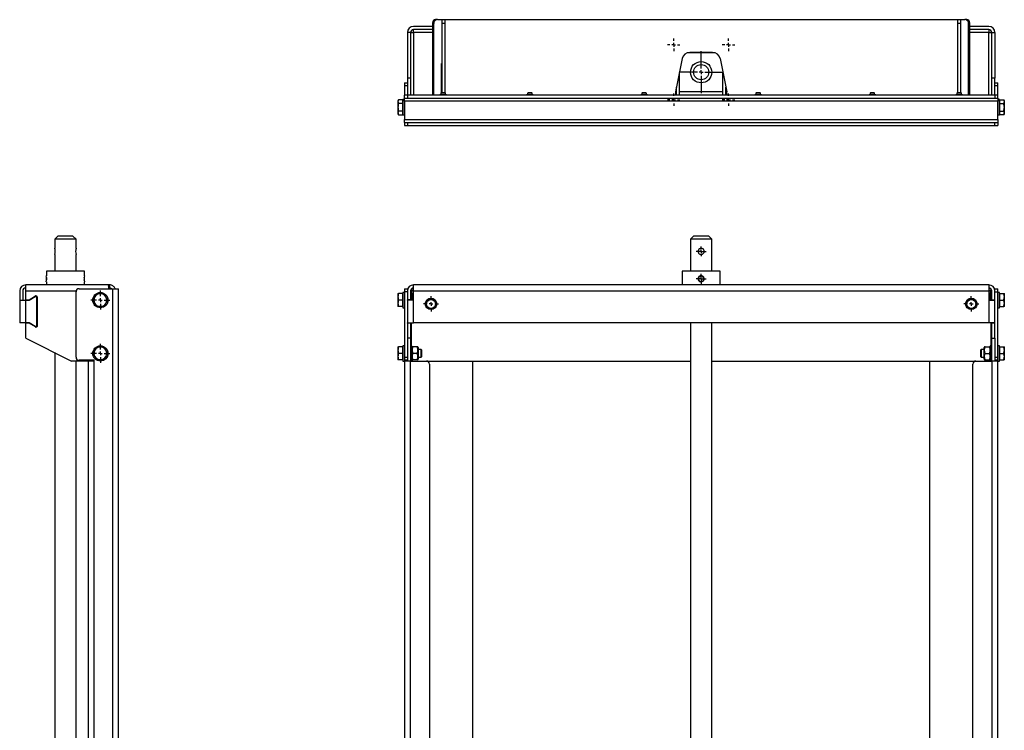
# Model space of a CAD drawing. Header units: millimetres. Extents: x 450 to 3054, y 257 to 2242.
# Tile 4 of 6: x 459 to 1753, y 1308 to 2242. Entities that reach past the tile are written whole.
import ezdxf

# ---------------------------------------------------------------- set-up
doc = ezdxf.new("R2010")
doc.units = ezdxf.units.MM
doc.layers.add('FOND_DE_PLAN', color=7, linetype='Continuous')

# ---------------------------------------------------------------- blocks, each defined once
blk = doc.blocks.new('SW_CENTERMARKSYMBOL_5')
at = {"layer": 'FOND_DE_PLAN', "color": 0}
for p, q in [((-5, 0), (-10, 0)), ((0, 0), (-2.5, 0)), ((0, 5), (0, 10)), ((0, 0), (0, 2.5)), ((0, 0), (0, -2.5)), ((0, 0), (2.5, 0)), ((5, 0), (10, 0)), ((0, -5), (0, -10))]:
    blk.add_line(p, q, dxfattribs=at)
blk = doc.blocks.new('SW_CENTERMARKSYMBOL_7')
at = {"layer": 'FOND_DE_PLAN', "color": 0}
for p, q in [((-5, 0), (-6.5, 0)), ((0, 0), (-2.5, 0)), ((0, 5), (0, 6.5)), ((0, 0), (0, 2.5)), ((0, 0), (0, -2.5)), ((0, 0), (2.5, 0)), ((5, 0), (6.5, 0)), ((0, -5), (0, -6.5))]:
    blk.add_line(p, q, dxfattribs=at)
blk = doc.blocks.new('SW_CENTERMARKSYMBOL_8')
at = {"layer": 'FOND_DE_PLAN', "color": 0}
for p, q in [((-5, 0), (-6.5, 0)), ((0, 0), (-2.5, 0)), ((0, 5), (0, 6.5)), ((0, 0), (0, 2.5)), ((0, 0), (0, -2.5)), ((0, 0), (2.5, 0)), ((5, 0), (6.5, 0)), ((0, -5), (0, -6.5))]:
    blk.add_line(p, q, dxfattribs=at)
blk = doc.blocks.new('SW_CENTERMARKSYMBOL_11')
at = {"layer": 'FOND_DE_PLAN', "color": 0}
for p, q in [((-5, 0), (-10, 0)), ((0, 0), (-2.5, 0)), ((0, 5), (0, 10)), ((0, 0), (0, 2.5)), ((0, 0), (0, -2.5)), ((0, 0), (2.5, 0)), ((5, 0), (10, 0)), ((0, -5), (0, -10))]:
    blk.add_line(p, q, dxfattribs=at)
blk = doc.blocks.new('SW_CENTERMARKSYMBOL_23')
at = {"layer": 'FOND_DE_PLAN', "color": 0}
for p, q in [((-5, 0), (-12.5, 0)), ((0, 0), (-2.5, 0)), ((0, 5), (0, 12.5)), ((0, 0), (0, 2.5)), ((0, 0), (0, -2.5)), ((0, 0), (2.5, 0)), ((5, 0), (12.5, 0)), ((0, -5), (0, -12.5))]:
    blk.add_line(p, q, dxfattribs=at)
blk = doc.blocks.new('SW_CENTERMARKSYMBOL_25')
at = {"layer": 'FOND_DE_PLAN', "color": 0}
for p, q in [((-5, 0), (-12.5, 0)), ((0, 0), (-2.5, 0)), ((0, 5), (0, 12.5)), ((0, 0), (0, 2.5)), ((0, 0), (0, -2.5)), ((0, 0), (2.5, 0)), ((5, 0), (12.5, 0)), ((0, -5), (0, -12.5))]:
    blk.add_line(p, q, dxfattribs=at)
blk = doc.blocks.new('SW_CENTERMARKSYMBOL_78')
at = {"layer": 'FOND_DE_PLAN', "color": 0}
for p, q in [((0, 5), (0, 27.5)), ((-5, 0), (-27.5, 0)), ((0, 0), (-2.5, 0)), ((0, 0), (0, 2.5)), ((0, 0), (0, -2.5)), ((0, 0), (2.5, 0)), ((5, 0), (27.5, 0)), ((0, -5), (0, -27.5))]:
    blk.add_line(p, q, dxfattribs=at)
blk = doc.blocks.new('SW_CENTERMARKSYMBOL_79')
at = {"layer": 'FOND_DE_PLAN', "color": 0}
for p, q in [((-5, 0), (-8.25, 0)), ((0, 0), (-2.5, 0)), ((0, 5), (0, 8.25)), ((0, 0), (0, 2.5)), ((0, 0), (0, -2.5)), ((0, 0), (2.5, 0)), ((5, 0), (8.25, 0)), ((0, -5), (0, -8.25))]:
    blk.add_line(p, q, dxfattribs=at)
blk = doc.blocks.new('SW_CENTERMARKSYMBOL_80')
at = {"layer": 'FOND_DE_PLAN', "color": 0}
for p, q in [((-5, 0), (-8.25, 0)), ((0, 0), (-2.5, 0)), ((0, 5), (0, 8.25)), ((0, 0), (0, 2.5)), ((0, 0), (0, -2.5)), ((0, 0), (2.5, 0)), ((5, 0), (8.25, 0)), ((0, -5), (0, -8.25))]:
    blk.add_line(p, q, dxfattribs=at)
blk = doc.blocks.new('SW_CENTERMARKSYMBOL_81')
at = {"layer": 'FOND_DE_PLAN', "color": 0}
for p, q in [((-5, 0), (-8.25, 0)), ((0, 0), (-2.5, 0)), ((0, 5), (0, 8.25)), ((0, 0), (0, 2.5)), ((0, 0), (0, -2.5)), ((0, 0), (2.5, 0)), ((5, 0), (8.25, 0)), ((0, -5), (0, -8.25))]:
    blk.add_line(p, q, dxfattribs=at)
blk = doc.blocks.new('SW_CENTERMARKSYMBOL_82')
at = {"layer": 'FOND_DE_PLAN', "color": 0}
for p, q in [((-5, 0), (-8.25, 0)), ((0, 0), (-2.5, 0)), ((0, 5), (0, 8.25)), ((0, 0), (0, 2.5)), ((0, 0), (0, -2.5)), ((0, 0), (2.5, 0)), ((5, 0), (8.25, 0)), ((0, -5), (0, -8.25))]:
    blk.add_line(p, q, dxfattribs=at)

msp = doc.modelspace()

# ---------------------------------------------------------------- linework, layer by layer
at = {"color": 7, "linetype": 'Continuous', "lineweight": 25}
for p, q in [((1007.8, 2242), (1005.3, 2242)), ((1007.8, 2242), (1013.3, 2242)), ((1013.3, 2242), (1017.3, 2242)), ((1013.3, 2242), (1013.3, 2237)), ((1017.3, 2242), (1691.3, 2242)), ((1017.3, 2242), (1017.3, 2237)), ((1691.3, 2242), (1695.3, 2242)), ((1691.3, 2242), (1691.3, 2237)), ((1695.3, 2242), (1700.8, 2242)), ((1695.3, 2242), (1695.3, 2237)), ((1703.3, 2242), (1700.8, 2242)), ((1001.3, 2233), (976.3, 2233)), ((1001.3, 2229), (976.3, 2229)), ((976.3, 2225), (976.3, 2229)), ((1001.3, 2238), (1001.3, 2143)), ((1002.8, 2143), (1002.8, 2237)), ((1017.3, 2237), (1013.3, 2237)), ((1013.3, 2237), (1013.3, 2146)), ((1017.3, 2237), (1017.3, 2146)), ((1695.3, 2237), (1691.3, 2237)), ((1691.3, 2237), (1691.3, 2146)), ((1695.3, 2237), (1695.3, 2146)), ((1705.8, 2143), (1705.8, 2237)), ((1707.3, 2143), (1707.3, 2238)), ((1732.3, 2233), (1707.3, 2233)), ((1732.3, 2229), (1707.3, 2229)), ((1732.3, 2229), (1732.3, 2225)), ((972.3, 2225), (968.3, 2225)), ((968.3, 2225), (968.3, 2165)), ((972.3, 2225), (972.3, 2165)), ((972.3, 2225), (976.3, 2225)), ((976.3, 2225), (976.3, 2143)), ((1001.3, 2225), (976.3, 2225)), ((1732.3, 2225), (1707.3, 2225)), ((1732.3, 2225), (1736.3, 2225)), ((1732.3, 2143), (1732.3, 2225)), ((1736.3, 2225), (1740.3, 2225)), ((1736.3, 2165), (1736.3, 2225)), ((1740.3, 2225), (1740.3, 2165)), ((1329.5, 2191), (1320.5, 2147)), ((1372.4, 2198.5), (1336.1, 2198.5)), ((1369.3, 2199), (1339.3, 2199)), ((1379.1, 2191), (1388, 2147)), ((1013.1, 2184.5), (1013.3, 2184.5)), ((1013.1, 2146), (1013.1, 2184.5)), ((1017.3, 2184.5), (1017.4, 2184.5)), ((1017.4, 2184.5), (1017.4, 2146)), ((1691.3, 2184.5), (1691.1, 2184.5)), ((1691.1, 2184.5), (1691.1, 2146)), ((1695.4, 2184.5), (1695.3, 2184.5)), ((1695.4, 2146), (1695.4, 2184.5)), ((972.3, 2165), (968.3, 2165)), ((968.3, 2165), (968.3, 2143)), ((972.3, 2165), (972.3, 2143)), ((1325.8, 2143), (1325.8, 2172.8)), ((1382.8, 2143), (1382.8, 2172.8)), ((1736.3, 2143), (1736.3, 2165)), ((1740.3, 2165), (1736.3, 2165)), ((1740.3, 2143), (1740.3, 2165)), ((964.3, 2159), (968.3, 2159)), ((964.3, 2159), (964.3, 2155)), ((968.3, 2155), (964.3, 2155)), ((964.3, 2155), (964.3, 2143)), ((1321.3, 2143.1), (1321.3, 2150.8)), ((1321.8, 2143), (1321.8, 2153.2)), ((1386.8, 2143), (1386.8, 2153.2)), ((1387.3, 2150.8), (1387.3, 2143.1)), ((1740.3, 2159), (1744.3, 2159)), ((1744.3, 2155), (1740.3, 2155)), ((1744.3, 2155), (1744.3, 2159)), ((1744.3, 2143), (1744.3, 2155)), ((956.6, 2136.8), (955.9, 2135.5)), ((955.9, 2135.5), (955.9, 2134.3)), ((961.7, 2136.8), (956.6, 2136.8)), ((961.7, 2136.8), (961.7, 2131.9)), ((964.3, 2137), (962.3, 2137)), ((962.3, 2137), (962.3, 2117)), ((968.3, 2143), (964.3, 2143)), ((964.3, 2139), (964.3, 2143)), ((964.3, 2139), (968.3, 2139)), ((964.3, 2135), (964.3, 2139)), ((1744.3, 2135), (964.3, 2135)), ((964.3, 2135), (964.3, 2111)), ((968.3, 2143), (968.3, 2139)), ((1740.3, 2143), (968.3, 2143)), ((968.3, 2139), (1740.3, 2139)), ((1010.9, 2143.1), (1010.7, 2143)), ((1015.3, 2143.1), (1010.9, 2143.1)), ((1012.8, 2146), (1012.3, 2145.5)), ((1012.3, 2145.5), (1012.3, 2143.1)), ((1015.3, 2145.5), (1012.3, 2145.5)), ((1015.3, 2146), (1012.8, 2146)), ((1017.8, 2146), (1015.3, 2146)), ((1018.3, 2145.5), (1015.3, 2145.5)), ((1019.7, 2143.1), (1015.3, 2143.1)), ((1018.3, 2145.5), (1017.8, 2146)), ((1018.3, 2143.1), (1018.3, 2145.5)), ((1019.8, 2143), (1019.7, 2143.1)), ((1124.9, 2143.1), (1124.7, 2143)), ((1129.3, 2143.1), (1124.9, 2143.1)), ((1126.8, 2146), (1126.3, 2145.5)), ((1126.3, 2145.5), (1126.3, 2143.1)), ((1129.3, 2145.5), (1126.3, 2145.5)), ((1129.3, 2146), (1126.8, 2146)), ((1131.8, 2146), (1129.3, 2146)), ((1132.3, 2145.5), (1129.3, 2145.5)), ((1133.7, 2143.1), (1129.3, 2143.1)), ((1132.3, 2145.5), (1131.8, 2146)), ((1132.3, 2143.1), (1132.3, 2145.5)), ((1133.8, 2143), (1133.7, 2143.1)), ((1274.9, 2143.1), (1274.7, 2143)), ((1279.3, 2143.1), (1274.9, 2143.1)), ((1276.8, 2146), (1276.3, 2145.5)), ((1276.3, 2145.5), (1276.3, 2143.1)), ((1279.3, 2145.5), (1276.3, 2145.5)), ((1279.3, 2146), (1276.8, 2146)), ((1281.8, 2146), (1279.3, 2146)), ((1282.3, 2145.5), (1279.3, 2145.5)), ((1283.7, 2143.1), (1279.3, 2143.1)), ((1282.3, 2145.5), (1281.8, 2146)), ((1282.3, 2143.1), (1282.3, 2145.5)), ((1283.8, 2143), (1283.7, 2143.1)), ((1321.3, 2144), (1321.8, 2144)), ((1325.8, 2147.5), (1382.8, 2147.5)), ((1386.8, 2144), (1387.3, 2144)), ((1424.9, 2143.1), (1424.7, 2143)), ((1429.3, 2143.1), (1424.9, 2143.1)), ((1426.8, 2146), (1426.3, 2145.5)), ((1426.3, 2145.5), (1426.3, 2143.1)), ((1429.3, 2145.5), (1426.3, 2145.5)), ((1429.3, 2146), (1426.8, 2146)), ((1431.8, 2146), (1429.3, 2146)), ((1432.3, 2145.5), (1429.3, 2145.5)), ((1433.7, 2143.1), (1429.3, 2143.1)), ((1432.3, 2145.5), (1431.8, 2146)), ((1432.3, 2143.1), (1432.3, 2145.5)), ((1433.8, 2143), (1433.7, 2143.1)), ((1574.9, 2143.1), (1574.7, 2143)), ((1579.3, 2143.1), (1574.9, 2143.1)), ((1576.8, 2146), (1576.3, 2145.5)), ((1576.3, 2145.5), (1576.3, 2143.1)), ((1579.3, 2145.5), (1576.3, 2145.5)), ((1579.3, 2146), (1576.8, 2146)), ((1581.8, 2146), (1579.3, 2146)), ((1582.3, 2145.5), (1579.3, 2145.5)), ((1583.7, 2143.1), (1579.3, 2143.1)), ((1582.3, 2145.5), (1581.8, 2146)), ((1582.3, 2143.1), (1582.3, 2145.5)), ((1583.8, 2143), (1583.7, 2143.1)), ((1688.9, 2143.1), (1688.7, 2143)), ((1693.3, 2143.1), (1688.9, 2143.1)), ((1690.8, 2146), (1690.3, 2145.5)), ((1690.3, 2145.5), (1690.3, 2143.1)), ((1693.3, 2145.5), (1690.3, 2145.5)), ((1693.3, 2146), (1690.8, 2146)), ((1695.8, 2146), (1693.3, 2146)), ((1696.3, 2145.5), (1693.3, 2145.5)), ((1697.7, 2143.1), (1693.3, 2143.1)), ((1696.3, 2145.5), (1695.8, 2146)), ((1696.3, 2143.1), (1696.3, 2145.5)), ((1697.8, 2143), (1697.7, 2143.1)), ((1740.3, 2143), (1740.3, 2139)), ((1744.3, 2143), (1740.3, 2143)), ((1740.3, 2139), (1744.3, 2139)), ((1744.3, 2139), (1744.3, 2143)), ((1744.3, 2139), (1744.3, 2135)), ((1746.3, 2137), (1744.3, 2137)), ((1744.3, 2111), (1744.3, 2135)), ((1746.3, 2117), (1746.3, 2137)), ((1746.9, 2131.9), (1746.9, 2136.8)), ((1746.9, 2136.8), (1751.9, 2136.8)), ((1752.7, 2135.5), (1751.9, 2136.8)), ((1752.7, 2134.3), (1752.7, 2135.5)), ((955.9, 2134.3), (955.9, 2127)), ((955.9, 2127), (955.9, 2119.6)), ((961.7, 2131.9), (956.6, 2131.9)), ((961.7, 2122), (956.6, 2122)), ((962.3, 2134.7), (961.7, 2134.7)), ((961.7, 2131.9), (961.7, 2122)), ((961.7, 2122), (961.7, 2117.1)), ((1746.9, 2134.7), (1746.3, 2134.7)), ((1746.9, 2122), (1746.9, 2131.9)), ((1746.9, 2131.9), (1751.9, 2131.9)), ((1746.9, 2122), (1751.9, 2122)), ((1746.9, 2117.1), (1746.9, 2122)), ((1752.7, 2127), (1752.7, 2134.3)), ((1752.7, 2119.6), (1752.7, 2127)), ((955.9, 2119.6), (955.9, 2118.5)), ((955.9, 2118.5), (956.6, 2117.1)), ((956.6, 2117.1), (961.7, 2117.1)), ((961.7, 2119.3), (962.3, 2119.3)), ((962.3, 2117), (964.3, 2117)), ((964.3, 2111), (1744.3, 2111)), ((964.3, 2107), (964.3, 2111)), ((1744.3, 2117), (1746.3, 2117)), ((1744.3, 2111), (1744.3, 2107)), ((1746.3, 2119.3), (1746.9, 2119.3)), ((1751.9, 2117.1), (1746.9, 2117.1)), ((1751.9, 2117.1), (1752.7, 2118.5)), ((1752.7, 2118.5), (1752.7, 2119.6)), ((964.3, 2107), (964.3, 2103)), ((964.3, 2107), (968.3, 2107)), ((964.3, 2103), (968.3, 2103)), ((968.3, 2107), (968.3, 2103)), ((968.3, 2107), (1740.3, 2107)), ((968.3, 2103), (1740.3, 2103)), ((1740.3, 2103), (1740.3, 2107)), ((1740.3, 2107), (1744.3, 2107)), ((1740.3, 2103), (1744.3, 2103)), ((1744.3, 2107), (1744.3, 2103)), ((508.8, 1957.6), (504.8, 1953.6)), ((518.8, 1957.6), (508.8, 1957.6)), ((528.8, 1957.6), (518.8, 1957.6)), ((532.8, 1953.6), (528.8, 1957.6)), ((1344.3, 1957.6), (1340.3, 1953.6)), ((1364.3, 1957.6), (1344.3, 1957.6)), ((1368.3, 1953.6), (1364.3, 1957.6)), ((504.8, 1953.6), (504.8, 1941.6)), ((518.8, 1953.6), (504.8, 1953.6)), ((532.8, 1953.6), (518.8, 1953.6)), ((532.8, 1941.6), (532.8, 1953.6)), ((1340.3, 1953.6), (1340.3, 1911.6)), ((1368.3, 1953.6), (1340.3, 1953.6)), ((1368.3, 1911.6), (1368.3, 1953.6)), ((504.8, 1933.6), (504.8, 1911.6)), ((532.8, 1911.6), (532.8, 1933.6)), ((493.8, 1911.6), (493.8, 1905.6)), ((543.8, 1911.6), (493.8, 1911.6)), ((543.8, 1905.6), (543.8, 1911.6)), ((1329.3, 1911.6), (1329.3, 1893.6)), ((1379.3, 1911.6), (1329.3, 1911.6)), ((1353.5, 1905.1), (1353.2, 1905.5)), ((1353.7, 1905), (1353.5, 1905.1)), ((1353.9, 1905.6), (1353.7, 1905.2)), ((1353.7, 1905.2), (1353.7, 1905)), ((1379.3, 1893.6), (1379.3, 1911.6)), ((576.6, 1893.6), (466.8, 1893.6)), ((466.8, 1885.6), (466.8, 1893.6)), ((493.8, 1897.6), (493.8, 1893.6)), ((543.8, 1893.6), (543.8, 1897.6)), ((576.6, 1889.6), (576.6, 1893.6)), ((576.6, 1893.6), (576.8, 1893.6)), ((576.8, 1889.6), (576.6, 1889.6)), ((576.8, 1893.6), (576.8, 1889.6)), ((1732.3, 1893.6), (976.3, 1893.6)), ((976.3, 1885.6), (976.3, 1893.6)), ((1351, 1899.4), (1351.5, 1899.4)), ((1351.6, 1899.2), (1351.5, 1898.8)), ((1351.6, 1899.4), (1351.6, 1899.2)), ((1357.5, 1900.5), (1357.7, 1900.5)), ((1357.9, 1899.9), (1357.6, 1900.3)), ((1357.7, 1900.5), (1358.1, 1900.6)), ((1732.3, 1893.6), (1732.3, 1885.6)), ((458.8, 1885.6), (458.8, 1873.6)), ((462.8, 1885.6), (462.8, 1873.6)), ((466.8, 1874.1), (466.8, 1885.6)), ((466.8, 1885.6), (532.9, 1885.6)), ((471.1, 1874.1), (479.5, 1879)), ((471.1, 1873.6), (479.3, 1878.4)), ((480, 1879.1), (480.8, 1879.1)), ((480.8, 1877.5), (480.8, 1839.8)), ((481.8, 1878.1), (481.8, 1839.1)), ((532.8, 1798.6), (532.8, 1884.6)), ((536.8, 1888.6), (580.8, 1888.6)), ((580.8, 1888.6), (580.8, 516.6)), ((580.8, 1888.6), (588.8, 1888.6)), ((588.8, 513.6), (588.8, 1888.6)), ((955.9, 1882.1), (955.9, 1877.9)), ((955.9, 1877.9), (955.9, 1869.4)), ((961.7, 1882.1), (956.6, 1882.1)), ((961.7, 1882.1), (961.7, 1873.6)), ((962.3, 1881.3), (961.7, 1881.3)), ((964.3, 1883.6), (962.3, 1883.6)), ((962.3, 1883.6), (962.3, 1863.6)), ((964.3, 1888.6), (968.3, 1888.6)), ((964.3, 1888.6), (964.3, 1884.6)), ((968.3, 1884.6), (964.3, 1884.6)), ((964.3, 1884.6), (964.3, 1798.6)), ((968.3, 1888.6), (968.3, 1885.6)), ((968.3, 1888.6), (968.8, 1888.6)), ((968.3, 1885.6), (968.3, 1874.1)), ((972.3, 1885.6), (972.3, 1874.1)), ((974.3, 1883.6), (972.3, 1883.6)), ((973.1, 1885.5), (973.1, 1883.6)), ((976.3, 1888.6), (973.6, 1888.6)), ((976.3, 1885.6), (973.9, 1885.6)), ((974.3, 1873.6), (974.3, 1883.6)), ((974.8, 1882.1), (974.3, 1881.3)), ((976.3, 1882.1), (975.5, 1882.1)), ((976.3, 1885.6), (1732.3, 1885.6)), ((976.3, 1873.6), (976.3, 1885.6)), ((1734.9, 1888.6), (1732.3, 1888.6)), ((1732.3, 1885.6), (1732.3, 1873.6)), ((1734.6, 1885.6), (1732.3, 1885.6)), ((1732.3, 1882.1), (1733, 1882.1)), ((1734.3, 1881.3), (1733.8, 1882.1)), ((1736.3, 1883.6), (1734.3, 1883.6)), ((1734.3, 1883.6), (1734.3, 1873.6)), ((1735.4, 1883.6), (1735.4, 1885.5)), ((1736.3, 1874.1), (1736.3, 1885.6)), ((1739.7, 1888.6), (1740.3, 1888.6)), ((1740.3, 1888.6), (1744.3, 1888.6)), ((1740.3, 1885.6), (1740.3, 1888.6)), ((1740.3, 1874.1), (1740.3, 1885.6)), ((1740.3, 1884.6), (1744.3, 1884.6)), ((1744.3, 1884.6), (1744.3, 1888.6)), ((1744.3, 1798.6), (1744.3, 1884.6)), ((1746.3, 1883.6), (1744.3, 1883.6)), ((1746.3, 1863.6), (1746.3, 1883.6)), ((1746.9, 1881.3), (1746.3, 1881.3)), ((1746.9, 1873.6), (1746.9, 1882.1)), ((1746.9, 1882.1), (1751.9, 1882.1)), ((1752.7, 1877.9), (1752.7, 1882.1)), ((1752.7, 1869.4), (1752.7, 1877.9)), ((458.8, 1873.6), (458.8, 1843.6)), ((458.8, 1873.6), (466.8, 1873.6)), ((458.8, 1873.6), (462.8, 1873.6)), ((458.8, 1873.6), (458.8, 1873.6)), ((462.8, 1873.6), (462.8, 1873.6)), ((466.8, 1874.1), (471.1, 1874.1)), ((466.8, 1843.6), (466.8, 1873.6)), ((466.8, 1873.6), (471.1, 1873.6)), ((955.9, 1869.4), (955.9, 1865.1)), ((961.7, 1873.6), (956.6, 1873.6)), ((961.7, 1865.1), (956.6, 1865.1)), ((961.7, 1873.6), (961.7, 1865.1)), ((961.7, 1865.9), (962.3, 1865.9)), ((962.3, 1863.6), (964.3, 1863.6)), ((972.3, 1874.1), (968.3, 1874.1)), ((968.3, 1873.6), (968.3, 1874.1)), ((968.3, 1873.6), (968.3, 1843.6)), ((976.3, 1873.6), (968.3, 1873.6)), ((972.3, 1874.1), (972.3, 1873.6)), ((976.3, 1873.6), (976.3, 1873.6)), ((976.3, 1873.6), (976.3, 1873.6)), ((976.3, 1843.6), (976.3, 1873.6)), ((976.3, 1873.6), (976.3, 1873.6)), ((1732.3, 1873.6), (1732.3, 1873.6)), ((1732.3, 1873.6), (1732.3, 1873.6)), ((1732.3, 1873.6), (1732.3, 1873.6)), ((1732.3, 1873.6), (1732.3, 1843.6)), ((1732.3, 1873.6), (1740.3, 1873.6)), ((1736.3, 1874.1), (1740.3, 1874.1)), ((1736.3, 1874.1), (1736.3, 1873.6)), ((1740.3, 1873.6), (1740.3, 1874.1)), ((1740.3, 1843.6), (1740.3, 1873.6)), ((1744.3, 1863.6), (1746.3, 1863.6)), ((1746.3, 1865.9), (1746.9, 1865.9)), ((1746.9, 1873.6), (1751.9, 1873.6)), ((1746.9, 1865.1), (1746.9, 1873.6)), ((1746.9, 1865.1), (1751.9, 1865.1)), ((1752.7, 1865.1), (1752.7, 1869.4)), ((466.8, 1843.6), (458.8, 1843.6)), ((471.1, 1843.6), (466.8, 1843.6)), ((471.1, 1843.1), (466.8, 1843.1)), ((466.8, 1823.6), (466.8, 1843.1)), ((479.3, 1838.9), (471.1, 1843.6)), ((479.5, 1838.3), (471.1, 1843.1)), ((480.8, 1838.1), (480, 1838.1)), ((968.3, 1843.6), (976.3, 1843.6)), ((968.3, 1843.1), (968.3, 1843.6)), ((968.3, 1843.1), (968.3, 1823.6)), ((972.3, 1843.1), (968.3, 1843.1)), ((972.3, 1843.6), (972.3, 1843.1)), ((972.3, 1843.1), (972.3, 1823.6)), ((973.1, 1843.6), (973.1, 1813.6)), ((1732.3, 1843.6), (976.3, 1843.6)), ((1340.3, 1843.6), (1340.3, 1269.6)), ((1368.3, 1269.6), (1368.3, 1843.6)), ((1740.3, 1843.6), (1732.3, 1843.6)), ((1735.4, 1813.6), (1735.4, 1843.6)), ((1736.3, 1843.6), (1736.3, 1843.1)), ((1736.3, 1823.6), (1736.3, 1843.1)), ((1740.3, 1843.1), (1736.3, 1843.1)), ((1740.3, 1843.1), (1740.3, 1843.6)), ((1740.3, 1823.6), (1740.3, 1843.1)), ((466.8, 1823.6), (526.8, 1793.6)), ((955.9, 1812.1), (955.9, 1807.9)), ((961.7, 1812.1), (956.6, 1812.1)), ((961.7, 1812.1), (961.7, 1803.6)), ((964.3, 1813.6), (962.3, 1813.6)), ((962.3, 1813.6), (962.3, 1793.6)), ((972.3, 1823.6), (968.3, 1823.6)), ((968.3, 1823.6), (968.3, 1793.6)), ((972.3, 1823.6), (972.3, 1793.6)), ((974.3, 1813.6), (972.3, 1813.6)), ((974.3, 1793.6), (974.3, 1813.6)), ((974.8, 1812.1), (974.3, 1811.3)), ((981, 1812.1), (975.5, 1812.1)), ((982.3, 1811.3), (981.8, 1812.1)), ((1726.8, 1812.1), (1726.3, 1811.3)), ((1727.5, 1812.1), (1733, 1812.1)), ((1734.3, 1811.3), (1733.8, 1812.1)), ((1736.3, 1813.6), (1734.3, 1813.6)), ((1734.3, 1813.6), (1734.3, 1793.6)), ((1736.3, 1823.6), (1740.3, 1823.6)), ((1736.3, 1793.6), (1736.3, 1823.6)), ((1740.3, 1823.6), (1740.3, 1793.6)), ((1746.3, 1813.6), (1744.3, 1813.6)), ((1746.3, 1793.6), (1746.3, 1813.6)), ((1746.9, 1803.6), (1746.9, 1812.1)), ((1746.9, 1812.1), (1751.9, 1812.1)), ((1752.7, 1807.9), (1752.7, 1812.1)), ((504.8, 1804.6), (504.8, 1288.6)), ((955.9, 1807.9), (955.9, 1799.4)), ((955.9, 1799.4), (955.9, 1795.1)), ((961.7, 1803.6), (956.6, 1803.6)), ((962.3, 1811.3), (961.7, 1811.3)), ((961.7, 1803.6), (961.7, 1795.1)), ((964.3, 1798.6), (968.3, 1798.6)), ((964.3, 1798.6), (964.3, 1794.6)), ((981, 1803.6), (975.5, 1803.6)), ((982.3, 1811.3), (982.3, 1796)), ((986.3, 1808.6), (982.3, 1808.6)), ((982.3, 1798.6), (986.3, 1798.6)), ((987.3, 1807.7), (986.3, 1808.6)), ((986.3, 1803.6), (986.3, 1808.6)), ((986.3, 1798.6), (986.3, 1803.6)), ((986.3, 1798.6), (987.3, 1799.5)), ((987.3, 1799.5), (987.3, 1807.7)), ((1722.2, 1808.6), (1721.3, 1807.7)), ((1721.3, 1807.7), (1721.3, 1799.5)), ((1721.3, 1799.5), (1722.2, 1798.6)), ((1726.3, 1808.6), (1722.2, 1808.6)), ((1722.2, 1808.6), (1722.2, 1803.6)), ((1722.2, 1803.6), (1722.2, 1798.6)), ((1722.2, 1798.6), (1726.3, 1798.6)), ((1726.3, 1796), (1726.3, 1811.3)), ((1727.5, 1803.6), (1733, 1803.6)), ((1740.3, 1798.6), (1744.3, 1798.6)), ((1744.3, 1794.6), (1744.3, 1798.6)), ((1746.9, 1811.3), (1746.3, 1811.3)), ((1746.9, 1803.6), (1751.9, 1803.6)), ((1746.9, 1795.1), (1746.9, 1803.6)), ((1752.7, 1799.4), (1752.7, 1807.9)), ((1752.7, 1795.1), (1752.7, 1799.4)), ((549.8, 1793.6), (526.8, 1793.6)), ((532.8, 1288.6), (532.8, 1793.6)), ((556.8, 1794.6), (536.8, 1794.6)), ((548.8, 1793.6), (548.8, 513.6)), ((556.8, 1793.6), (549.8, 1793.6)), ((556.8, 1793.6), (556.8, 1794.6)), ((556.8, 516.6), (556.8, 1793.6)), ((961.7, 1795.1), (956.6, 1795.1)), ((961.7, 1795.9), (962.3, 1795.9)), ((962.3, 1793.6), (964.3, 1793.6)), ((968.3, 1794.6), (964.3, 1794.6)), ((964.3, 1794.6), (964.3, 1793.6)), ((968.3, 1793.6), (964.3, 1793.6)), ((964.3, 1793.6), (964.3, 516.6)), ((972.3, 1793.6), (968.3, 1793.6)), ((972.3, 513.6), (972.3, 1793.6)), ((972.3, 1793.6), (993.3, 1793.6)), ((974.3, 1796), (974.8, 1795.1)), ((981, 1795.1), (975.5, 1795.1)), ((981.8, 1795.1), (982.3, 1796)), ((993.3, 1793.6), (1340.3, 1793.6)), ((997.3, 1789.6), (997.3, 514.6)), ((1054.3, 1207.6), (1054.3, 1793.6)), ((1368.3, 1793.6), (1715.3, 1793.6)), ((1654.3, 1793.6), (1654.3, 1207.6)), ((1711.3, 514.6), (1711.3, 1789.6)), ((1715.3, 1793.6), (1736.3, 1793.6)), ((1726.3, 1796), (1726.8, 1795.1)), ((1727.5, 1795.1), (1733, 1795.1)), ((1733.8, 1795.1), (1734.3, 1796)), ((1736.3, 1793.6), (1736.3, 513.6)), ((1740.3, 1793.6), (1736.3, 1793.6)), ((1744.3, 1794.6), (1740.3, 1794.6)), ((1744.3, 1793.6), (1740.3, 1793.6)), ((1744.3, 1793.6), (1744.3, 1794.6)), ((1744.3, 1793.6), (1746.3, 1793.6)), ((1744.3, 516.6), (1744.3, 1793.6)), ((1746.3, 1795.9), (1746.9, 1795.9)), ((1746.9, 1795.1), (1751.9, 1795.1))]:
    msp.add_line(p, q, dxfattribs=at)
for centre, radius in [((1354.3, 2173), 14), ((1354.3, 2173), 10), ((564.8, 1873.6), 10), ((999.3, 1868.6), 7.5), ((999.3, 1868.6), 6.25), ((999.3, 1868.6), 6), ((1709.3, 1868.6), 7.5), ((1709.3, 1868.6), 6.25), ((1709.3, 1868.6), 6), ((564.8, 1803.6), 10)]:
    msp.add_circle(centre, radius, dxfattribs=at)
for centre, radius, start, end in [((1005.3, 2238), 4, 90, 180), ((1007.8, 2237), 5, 90, 180), ((1700.8, 2237), 5, 0, 90), ((1703.3, 2238), 4, 0, 90), ((976.3, 2225), 8, 90, 180), ((976.3, 2225), 4, 90, 180), ((1732.3, 2225), 8, 0, 90), ((1732.3, 2225), 4, 0, 90), ((1339.3, 2189), 10, 90, 168.4676), ((1369.3, 2189), 10, 11.5324, 90), ((1325.4, 2146), 5, 168.4676, 216.8699), ((1383.1, 2146), 5, 323.1301, 11.5324), ((491.1, 1937.6), 14.3, 343.7057, 16.2943), ((546.5, 1937.6), 14.3, 163.7003, 196.2997), ((468.9, 1901.6), 25.1, 350.8474, 9.1526), ((500.7, 1901.6), 6.88, 166.763, 180), ((568.6, 1901.6), 25.1, 170.8447, 189.1553), ((1354.3, 1901.6), 3.57, 101.7394, 218.5672), ((1354.3, 1901.6), 3.57, 341.7394, 98.5672), ((466.8, 1885.6), 8, 90, 180), ((466.8, 1885.6), 4, 90, 180), ((500.7, 1901.6), 6.88, 180, 191.8674), ((976.3, 1885.6), 8, 90, 180), ((976.3, 1885.6), 4, 90, 180), ((1354.3, 1901.6), 3.57, 221.7394, 338.5672), ((1732.3, 1885.6), 8, 0, 90), ((1732.3, 1885.6), 4, 0, 90), ((479.8, 1877.5), 1, 0, 120), ((480, 1878.1), 1, 90, 120), ((480.8, 1878.1), 1, 0, 90), ((536.8, 1884.6), 4, 90, 180), ((564.8, 1873.6), 8.5, 150, 210), ((564.8, 1873.6), 8.5, 90, 150), ((564.8, 1873.6), 8.5, 30, 90), ((564.8, 1873.6), 8.5, 330, 30), ((972.8, 1890.5), 5, 273.4489, 282.9433), ((1735.7, 1890.5), 5, 257.0567, 266.5511), ((564.8, 1873.6), 8.5, 210, 270), ((564.8, 1873.6), 8.5, 270, 330), ((479.8, 1839.8), 1, 240, 0), ((480, 1839.1), 1, 240, 270), ((480.8, 1839.1), 1, 270, 0), ((564.8, 1803.6), 8.5, 90, 150), ((564.8, 1803.6), 8.5, 30, 90), ((536.8, 1798.6), 4, 180, 270), ((564.8, 1803.6), 8.5, 150, 210), ((564.8, 1803.6), 8.5, 210, 270), ((564.8, 1803.6), 8.5, 270, 330), ((564.8, 1803.6), 8.5, 330, 30), ((993.3, 1789.6), 4, 0, 90), ((1715.3, 1789.6), 4, 90, 180)]:
    msp.add_arc(centre, radius, start, end, dxfattribs=at)
for points, knots in [([(956.6, 2136.8), (956.4, 2136.4), (956, 2135.6), (955.9, 2134.7), (955.9, 2134.3)], [0, 0, 0, 0, 0.495449, 1, 1, 1, 1]), ([(1752.7, 2134.3), (1752.6, 2134.7), (1752.5, 2135.6), (1752.1, 2136.4), (1751.9, 2136.8)], [0, 0, 0, 0, 0.494521, 1, 1, 1, 1]), ([(955.9, 2134.3), (955.9, 2133.9), (956, 2133.1), (956.4, 2132.3), (956.6, 2131.9)], [0, 0, 0, 0, 0.494511, 1, 1, 1, 1]), ([(956.6, 2131.9), (956.4, 2131.1), (956, 2129.5), (955.9, 2127.8), (955.9, 2127)], [0, 0, 0, 0, 0.495458, 1, 1, 1, 1]), ([(955.9, 2127), (955.9, 2126.1), (956, 2124.5), (956.4, 2122.9), (956.6, 2122)], [0, 0, 0, 0, 0.494511, 1, 1, 1, 1]), ([(956.6, 2122), (956.4, 2121.6), (956, 2120.8), (955.9, 2120), (955.9, 2119.6)], [0, 0, 0, 0, 0.495459, 1, 1, 1, 1]), ([(1751.9, 2131.9), (1752.1, 2132.3), (1752.5, 2133.1), (1752.6, 2133.9), (1752.7, 2134.3)], [0, 0, 0, 0, 0.495459, 1, 1, 1, 1]), ([(1752.7, 2127), (1752.6, 2127.8), (1752.5, 2129.4), (1752.1, 2131), (1751.9, 2131.9)], [0, 0, 0, 0, 0.494511, 1, 1, 1, 1]), ([(1751.9, 2122), (1752.1, 2122.8), (1752.5, 2124.5), (1752.6, 2126.1), (1752.7, 2127)], [0, 0, 0, 0, 0.495458, 1, 1, 1, 1]), ([(1752.7, 2119.6), (1752.6, 2120), (1752.5, 2120.8), (1752.1, 2121.6), (1751.9, 2122)], [0, 0, 0, 0, 0.494511, 1, 1, 1, 1]), ([(955.9, 2119.6), (955.9, 2119.2), (956, 2118.4), (956.4, 2117.5), (956.6, 2117.1)], [0, 0, 0, 0, 0.494521, 1, 1, 1, 1]), ([(1751.9, 2117.1), (1752.1, 2117.5), (1752.5, 2118.3), (1752.6, 2119.2), (1752.7, 2119.6)], [0, 0, 0, 0, 0.495449, 1, 1, 1, 1]), ([(1354.3, 1941.6), (1354.7, 1941.6), (1355.6, 1941.5), (1356.8, 1940.8), (1357.7, 1939.9), (1358.2, 1938.7), (1358.3, 1937.5), (1358.1, 1936.3), (1357.5, 1935.1), (1356.5, 1934.2), (1355.4, 1933.7), (1354.1, 1933.6), (1352.9, 1933.8), (1351.8, 1934.4), (1350.9, 1935.4), (1350.3, 1936.6), (1350.2, 1938), (1350.6, 1939.3), (1351.3, 1940.4), (1352.4, 1941.2), (1353.4, 1941.6), (1354.1, 1941.6), (1354.3, 1941.6)], [0, 0, 0, 0, 0.05222, 0.104393, 0.157803, 0.212272, 0.250022, 0.302193, 0.354312, 0.407788, 0.462235, 0.500045, 0.552266, 0.604437, 0.65785, 0.712315, 0.765368, 0.816719, 0.868735, 0.922706, 0.976959, 1, 1, 1, 1]), ([(543.8, 1901.7), (543.8, 1902), (543.8, 1902.6), (543.6, 1903.2), (543.5, 1903.5)], [0, 0, 0, 0, 0.483879, 1, 1, 1, 1]), ([(1354.3, 1897.6), (1353.8, 1897.7), (1352.9, 1897.8), (1351.7, 1898.4), (1350.8, 1899.4), (1350.3, 1900.7), (1350.2, 1902.1), (1350.6, 1903.4), (1351.4, 1904.5), (1352.5, 1905.3), (1353.5, 1905.6), (1354.6, 1905.6), (1355.6, 1905.5), (1356.8, 1904.8), (1357.7, 1903.8), (1358.2, 1902.7), (1358.3, 1901.5), (1358.1, 1900.3), (1357.5, 1899.1), (1356.4, 1898.2), (1355.3, 1897.7), (1354.6, 1897.6), (1354.3, 1897.6)], [0, 0, 0, 0, 0.053215, 0.106415, 0.160031, 0.213943, 0.267398, 0.320346, 0.373539, 0.427336, 0.481163, 0.499946, 0.55316, 0.60636, 0.659976, 0.713888, 0.749973, 0.803183, 0.856378, 0.909998, 0.963911, 1, 1, 1, 1]), ([(543.5, 1899.8), (543.6, 1900), (543.8, 1900.6), (543.8, 1901.3), (543.8, 1901.7)], [0, 0, 0, 0, 0.359745, 1, 1, 1, 1]), ([(576.6, 1893.6), (576.3, 1893.6), (575.6, 1893.5), (575.2, 1892.7), (575.2, 1891.4), (575.5, 1889.9), (576, 1889), (576.2, 1888.6)], [0, 0, 0, 0, 0.215273, 0.432114, 0.655688, 0.879676, 1, 1, 1, 1]), ([(575.7, 1889.5), (575.8, 1889.5), (576, 1889.6), (576.3, 1889.6), (576.6, 1889.6)], [0, 0, 0, 0, 0.072752, 1, 1, 1, 1]), ([(584.2, 1888.6), (584.1, 1888.8), (583.8, 1889.5), (582.9, 1890.9), (581.3, 1892.4), (579.3, 1893.3), (577.7, 1893.6), (576.9, 1893.6), (576.8, 1893.6)], [0, 0, 0, 0, 0.060852, 0.274645, 0.498028, 0.721039, 0.945939, 1, 1, 1, 1]), ([(576.8, 1889.6), (577, 1889.6), (577.5, 1889.6), (578.4, 1889.3), (579, 1889), (579.3, 1888.7), (579.4, 1888.6)], [0, 0, 0, 0, 0.347244, 0.620805, 0.895531, 1, 1, 1, 1]), ([(555, 1873.6), (555.4, 1874.3), (556.2, 1875.7), (557, 1877.1), (557.4, 1877.9)], [0, 0, 0, 0, 0.49547, 1, 1, 1, 1]), ([(557.4, 1877.9), (557.8, 1878.6), (558.7, 1880), (559.5, 1881.4), (559.9, 1882.1)], [0, 0, 0, 0, 0.494511, 1, 1, 1, 1]), ([(559.9, 1882.1), (560.7, 1882.1), (561.5, 1882.1), (563.1, 1882.1), (563.9, 1882.1), (564.8, 1882.1)], [0, 0, 0, 0, 0.5, 0.5, 1, 1, 1, 1]), ([(564.8, 1882.1), (565.6, 1882.1), (566.4, 1882.1), (568.1, 1882.1), (568.9, 1882.1), (569.7, 1882.1)], [0, 0, 0, 0, 0.5, 0.5, 1, 1, 1, 1]), ([(569.7, 1882.1), (570.1, 1881.4), (570.9, 1880), (571.7, 1878.6), (572.1, 1877.9)], [0, 0, 0, 0, 0.495459, 1, 1, 1, 1]), ([(572.1, 1877.9), (572.5, 1877.2), (573.4, 1875.7), (574.2, 1874.3), (574.6, 1873.6)], [0, 0, 0, 0, 0.494501, 1, 1, 1, 1]), ([(956.6, 1882.1), (956.4, 1881.4), (956, 1880), (955.9, 1878.6), (955.9, 1877.9)], [0, 0, 0, 0, 0.495459, 1, 1, 1, 1]), ([(955.9, 1882.1), (955.9, 1882.1), (955.9, 1882.1), (956.2, 1882.1), (956.4, 1882.1), (956.6, 1882.1)], [0, 0, 0, 0, 0.5, 0.5, 1, 1, 1, 1]), ([(955.9, 1877.9), (955.9, 1877.2), (956, 1875.7), (956.4, 1874.3), (956.6, 1873.6)], [0, 0, 0, 0, 0.494501, 1, 1, 1, 1]), ([(976.3, 1887.6), (976, 1887.2), (975.4, 1886.3), (974.4, 1885.9), (973.9, 1885.6)], [0, 0, 0, 0, 0.48436, 1, 1, 1, 1]), ([(973.9, 1885.6), (974.6, 1885.8), (975.5, 1886), (976.1, 1886.5), (976.3, 1886.6)], [0, 0, 0, 0, 0.783216, 1, 1, 1, 1]), ([(975.5, 1873.6), (975.3, 1874.4), (974.9, 1875.9), (974.7, 1878.1), (974.9, 1880.2), (975.3, 1881.5), (975.5, 1882.1)], [0, 0, 0, 0, 0.264609, 0.534966, 0.765356, 1, 1, 1, 1]), ([(975.5, 1882.1), (975.3, 1882.1), (974.9, 1882.1), (974.8, 1882.1), (974.8, 1882.1)], [0, 0, 0, 0, 0.5289436, 1, 1, 1, 1]), ([(1734.6, 1885.6), (1734.2, 1885.8), (1733.2, 1886.3), (1732.6, 1887.1), (1732.3, 1887.5)], [0, 0, 0, 0, 0.464348, 1, 1, 1, 1]), ([(1732.3, 1886.6), (1732.4, 1886.5), (1733.1, 1886), (1733.9, 1885.8), (1734.6, 1885.6)], [0, 0, 0, 0, 0.203647, 1, 1, 1, 1]), ([(1733, 1882.1), (1733.2, 1881.4), (1733.7, 1879.9), (1733.8, 1877.7), (1733.6, 1875.6), (1733.2, 1874.3), (1733, 1873.6)], [0, 0, 0, 0, 0.264609, 0.534966, 0.765356, 1, 1, 1, 1]), ([(1733.7, 1882.1), (1733.8, 1882.1), (1733.8, 1882.1), (1733.6, 1882.1), (1733.2, 1882.1), (1733, 1882.1)], [0, 0, 0, 0, 0.069432, 0.530453, 1, 1, 1, 1]), ([(1752.7, 1877.9), (1752.6, 1878.6), (1752.5, 1880), (1752.1, 1881.4), (1751.9, 1882.1)], [0, 0, 0, 0, 0.494511, 1, 1, 1, 1]), ([(1751.9, 1882.1), (1752.1, 1882.1), (1752.3, 1882.1), (1752.6, 1882.1), (1752.7, 1882.1), (1752.7, 1882.1)], [0, 0, 0, 0, 0.5, 0.5, 1, 1, 1, 1]), ([(1751.9, 1873.6), (1752.1, 1874.3), (1752.5, 1875.7), (1752.6, 1877.1), (1752.7, 1877.9)], [0, 0, 0, 0, 0.49547, 1, 1, 1, 1]), ([(557.4, 1869.4), (557, 1870.1), (556.2, 1871.5), (555.4, 1872.9), (555, 1873.6)], [0, 0, 0, 0, 0.494511, 1, 1, 1, 1]), ([(559.9, 1865.1), (559.5, 1865.8), (558.7, 1867.2), (557.8, 1868.6), (557.4, 1869.4)], [0, 0, 0, 0, 0.495449, 1, 1, 1, 1]), ([(564.8, 1865.1), (564, 1865.1), (562.3, 1865.1), (560.7, 1865.1), (559.9, 1865.1)], [0, 0, 0, 0, 0.494511, 1, 1, 1, 1]), ([(569.7, 1865.1), (568.9, 1865.1), (567.3, 1865.1), (565.6, 1865.1), (564.8, 1865.1)], [0, 0, 0, 0, 0.495458, 1, 1, 1, 1]), ([(572.1, 1869.4), (571.7, 1868.7), (570.9, 1867.2), (570.1, 1865.8), (569.7, 1865.1)], [0, 0, 0, 0, 0.494501, 1, 1, 1, 1]), ([(574.6, 1873.6), (574.2, 1872.9), (573.4, 1871.5), (572.6, 1870.1), (572.1, 1869.4)], [0, 0, 0, 0, 0.495459, 1, 1, 1, 1]), ([(956.6, 1873.6), (956.4, 1872.9), (956, 1871.5), (955.9, 1870.1), (955.9, 1869.4)], [0, 0, 0, 0, 0.495459, 1, 1, 1, 1]), ([(955.9, 1869.4), (955.9, 1868.7), (956, 1867.2), (956.4, 1865.8), (956.6, 1865.1)], [0, 0, 0, 0, 0.494501, 1, 1, 1, 1]), ([(956.6, 1865.1), (956.4, 1865.1), (956, 1865.1), (955.9, 1865.1), (955.9, 1865.1)], [0, 0, 0, 0, 0.495458, 1, 1, 1, 1]), ([(1752.7, 1869.4), (1752.6, 1870.1), (1752.5, 1871.5), (1752.1, 1872.9), (1751.9, 1873.6)], [0, 0, 0, 0, 0.494511, 1, 1, 1, 1]), ([(1751.9, 1865.1), (1752.1, 1865.8), (1752.5, 1867.2), (1752.6, 1868.6), (1752.7, 1869.4)], [0, 0, 0, 0, 0.495449, 1, 1, 1, 1]), ([(1752.7, 1865.1), (1752.6, 1865.1), (1752.5, 1865.1), (1752.1, 1865.1), (1751.9, 1865.1)], [0, 0, 0, 0, 0.494511, 1, 1, 1, 1]), ([(557.4, 1807.9), (557.8, 1808.6), (558.7, 1810), (559.5, 1811.4), (559.9, 1812.1)], [0, 0, 0, 0, 0.494521, 1, 1, 1, 1]), ([(559.9, 1812.1), (560.7, 1812.1), (562.3, 1812.1), (563.9, 1812.1), (564.8, 1812.1)], [0, 0, 0, 0, 0.495458, 1, 1, 1, 1]), ([(564.8, 1812.1), (565.6, 1812.1), (567.3, 1812.1), (568.9, 1812.1), (569.7, 1812.1)], [0, 0, 0, 0, 0.494511, 1, 1, 1, 1]), ([(569.7, 1812.1), (570.1, 1811.4), (570.9, 1810), (571.7, 1808.6), (572.1, 1807.9)], [0, 0, 0, 0, 0.495449, 1, 1, 1, 1]), ([(956.6, 1812.1), (956.4, 1811.4), (956, 1810), (955.9, 1808.6), (955.9, 1807.9)], [0, 0, 0, 0, 0.495449, 1, 1, 1, 1]), ([(955.9, 1812.1), (955.9, 1812.1), (956, 1812.1), (956.4, 1812.1), (956.6, 1812.1)], [0, 0, 0, 0, 0.494511, 1, 1, 1, 1]), ([(975.5, 1803.6), (975.3, 1804.4), (974.9, 1805.9), (974.7, 1808.1), (974.9, 1810.2), (975.3, 1811.5), (975.5, 1812.1)], [0, 0, 0, 0, 0.264619, 0.534966, 0.765356, 1, 1, 1, 1]), ([(975.5, 1812.1), (975.3, 1812.1), (974.9, 1812.1), (974.8, 1812.1), (974.8, 1812.1)], [0, 0, 0, 0, 0.5289436, 1, 1, 1, 1]), ([(981, 1812.1), (981.2, 1811.4), (981.7, 1809.9), (981.8, 1807.7), (981.6, 1805.6), (981.2, 1804.3), (981, 1803.6)], [0, 0, 0, 0, 0.264609, 0.534966, 0.765346, 1, 1, 1, 1]), ([(981.7, 1812.1), (981.8, 1812.1), (981.8, 1812.1), (981.6, 1812.1), (981.2, 1812.1), (981, 1812.1)], [0, 0, 0, 0, 0.069432, 0.530453, 1, 1, 1, 1]), ([(1727.5, 1803.6), (1727.3, 1804.4), (1726.9, 1805.9), (1726.7, 1808.1), (1726.9, 1810.2), (1727.3, 1811.5), (1727.5, 1812.1)], [0, 0, 0, 0, 0.264619, 0.534966, 0.765356, 1, 1, 1, 1]), ([(1727.5, 1812.1), (1727.3, 1812.1), (1726.9, 1812.1), (1726.8, 1812.1), (1726.8, 1812.1)], [0, 0, 0, 0, 0.5289436, 1, 1, 1, 1]), ([(1733, 1812.1), (1733.2, 1811.4), (1733.7, 1809.9), (1733.8, 1807.7), (1733.6, 1805.6), (1733.2, 1804.3), (1733, 1803.6)], [0, 0, 0, 0, 0.264609, 0.534966, 0.765346, 1, 1, 1, 1]), ([(1733.7, 1812.1), (1733.8, 1812.1), (1733.8, 1812.1), (1733.6, 1812.1), (1733.2, 1812.1), (1733, 1812.1)], [0, 0, 0, 0, 0.069432, 0.530453, 1, 1, 1, 1]), ([(1752.7, 1807.9), (1752.6, 1808.6), (1752.5, 1810), (1752.1, 1811.4), (1751.9, 1812.1)], [0, 0, 0, 0, 0.494521, 1, 1, 1, 1]), ([(1751.9, 1812.1), (1752.1, 1812.1), (1752.5, 1812.1), (1752.6, 1812.1), (1752.7, 1812.1)], [0, 0, 0, 0, 0.495458, 1, 1, 1, 1]), ([(555, 1803.6), (555.4, 1804.3), (556.2, 1805.7), (557, 1807.1), (557.4, 1807.9)], [0, 0, 0, 0, 0.495459, 1, 1, 1, 1]), ([(557.4, 1799.4), (557, 1800.1), (556.2, 1801.5), (555.4, 1802.9), (555, 1803.6)], [0, 0, 0, 0, 0.494521, 1, 1, 1, 1]), ([(559.9, 1795.1), (559.5, 1795.8), (558.7, 1797.2), (557.8, 1798.6), (557.4, 1799.4)], [0, 0, 0, 0, 0.495459, 1, 1, 1, 1]), ([(572.1, 1799.4), (571.7, 1798.7), (570.9, 1797.2), (570.1, 1795.8), (569.7, 1795.1)], [0, 0, 0, 0, 0.494511, 1, 1, 1, 1]), ([(572.1, 1807.9), (572.5, 1807.2), (573.4, 1805.7), (574.2, 1804.3), (574.6, 1803.6)], [0, 0, 0, 0, 0.494511, 1, 1, 1, 1]), ([(574.6, 1803.6), (574.2, 1802.9), (573.4, 1801.5), (572.6, 1800.1), (572.1, 1799.4)], [0, 0, 0, 0, 0.495449, 1, 1, 1, 1]), ([(955.9, 1807.9), (955.9, 1807.2), (956, 1805.7), (956.4, 1804.3), (956.6, 1803.6)], [0, 0, 0, 0, 0.494511, 1, 1, 1, 1]), ([(956.6, 1803.6), (956.4, 1802.9), (956, 1801.5), (955.9, 1800.1), (955.9, 1799.4)], [0, 0, 0, 0, 0.495449, 1, 1, 1, 1]), ([(955.9, 1799.4), (955.9, 1798.7), (956, 1797.2), (956.4, 1795.8), (956.6, 1795.1)], [0, 0, 0, 0, 0.494511, 1, 1, 1, 1]), ([(975.5, 1795.1), (975.3, 1795.9), (974.9, 1797.4), (974.7, 1799.6), (974.9, 1801.7), (975.3, 1803), (975.5, 1803.6)], [0, 0, 0, 0, 0.264619, 0.534966, 0.765356, 1, 1, 1, 1]), ([(981, 1803.6), (981.2, 1802.9), (981.7, 1801.4), (981.8, 1799.2), (981.6, 1797.1), (981.2, 1795.8), (981, 1795.1)], [0, 0, 0, 0, 0.264609, 0.534966, 0.765346, 1, 1, 1, 1]), ([(1727.5, 1795.1), (1727.3, 1795.9), (1726.9, 1797.4), (1726.7, 1799.6), (1726.9, 1801.7), (1727.3, 1803), (1727.5, 1803.6)], [0, 0, 0, 0, 0.264619, 0.534966, 0.765356, 1, 1, 1, 1]), ([(1733, 1803.6), (1733.2, 1802.9), (1733.7, 1801.4), (1733.8, 1799.2), (1733.6, 1797.1), (1733.2, 1795.8), (1733, 1795.1)], [0, 0, 0, 0, 0.264609, 0.534966, 0.765346, 1, 1, 1, 1]), ([(1751.9, 1803.6), (1752.1, 1804.3), (1752.5, 1805.7), (1752.6, 1807.1), (1752.7, 1807.9)], [0, 0, 0, 0, 0.495459, 1, 1, 1, 1]), ([(1752.7, 1799.4), (1752.6, 1800.1), (1752.5, 1801.5), (1752.1, 1802.9), (1751.9, 1803.6)], [0, 0, 0, 0, 0.494521, 1, 1, 1, 1]), ([(1751.9, 1795.1), (1752.1, 1795.8), (1752.5, 1797.2), (1752.6, 1798.6), (1752.7, 1799.4)], [0, 0, 0, 0, 0.495459, 1, 1, 1, 1]), ([(564.8, 1795.1), (564, 1795.1), (562.3, 1795.1), (560.7, 1795.1), (559.9, 1795.1)], [0, 0, 0, 0, 0.494511, 1, 1, 1, 1]), ([(569.7, 1795.1), (568.9, 1795.1), (567.3, 1795.1), (565.6, 1795.1), (564.8, 1795.1)], [0, 0, 0, 0, 0.495458, 1, 1, 1, 1]), ([(956.6, 1795.1), (956.4, 1795.1), (956, 1795.1), (955.9, 1795.1), (955.9, 1795.1)], [0, 0, 0, 0, 0.495458, 1, 1, 1, 1]), ([(974.8, 1795.1), (974.8, 1795.1), (974.7, 1795.1), (975, 1795.1), (975.3, 1795.1), (975.5, 1795.1)], [0, 0, 0, 0, 0.069432, 0.530453, 1, 1, 1, 1]), ([(981, 1795.1), (981.2, 1795.1), (981.7, 1795.1), (981.7, 1795.1), (981.7, 1795.1)], [0, 0, 0, 0, 0.5289436, 1, 1, 1, 1]), ([(1726.8, 1795.1), (1726.8, 1795.1), (1726.7, 1795.1), (1727, 1795.1), (1727.3, 1795.1), (1727.5, 1795.1)], [0, 0, 0, 0, 0.069432, 0.530453, 1, 1, 1, 1]), ([(1733, 1795.1), (1733.2, 1795.1), (1733.7, 1795.1), (1733.7, 1795.1), (1733.7, 1795.1)], [0, 0, 0, 0, 0.5289436, 1, 1, 1, 1]), ([(1752.7, 1795.1), (1752.6, 1795.1), (1752.5, 1795.1), (1752.1, 1795.1), (1751.9, 1795.1)], [0, 0, 0, 0, 0.494511, 1, 1, 1, 1])]:
    msp.add_open_spline(points, degree=3, knots=knots, dxfattribs=at)
for points in [[(1351.5, 1899.4), (1351.5, 1899.4), (1351.6, 1899.4), (1351.6, 1899.4)], [(1357.6, 1900.3), (1357.6, 1900.4), (1357.5, 1900.4), (1357.5, 1900.5)]]:
    msp.add_open_spline(points, degree=3, dxfattribs=at)

# ---------------------------------------------------------------- block references
at = {"layer": 'FOND_DE_PLAN', "color": 7}
for name, p in [('SW_CENTERMARKSYMBOL_81', (1318.2, 2209)), ('SW_CENTERMARKSYMBOL_82', (1390.3, 2209)), ('SW_CENTERMARKSYMBOL_78', (1354.3, 2173)), ('SW_CENTERMARKSYMBOL_80', (1318.2, 2136.9)), ('SW_CENTERMARKSYMBOL_79', (1390.3, 2136.9)), ('SW_CENTERMARKSYMBOL_8', (1354.3, 1937.6)), ('SW_CENTERMARKSYMBOL_7', (1354.3, 1901.6)), ('SW_CENTERMARKSYMBOL_23', (564.8, 1873.6)), ('SW_CENTERMARKSYMBOL_11', (999.3, 1868.6)), ('SW_CENTERMARKSYMBOL_5', (1709.3, 1868.6)), ('SW_CENTERMARKSYMBOL_25', (564.8, 1803.6))]:
    msp.add_blockref(name, p, dxfattribs=at)

doc.saveas('drawing.dxf')
